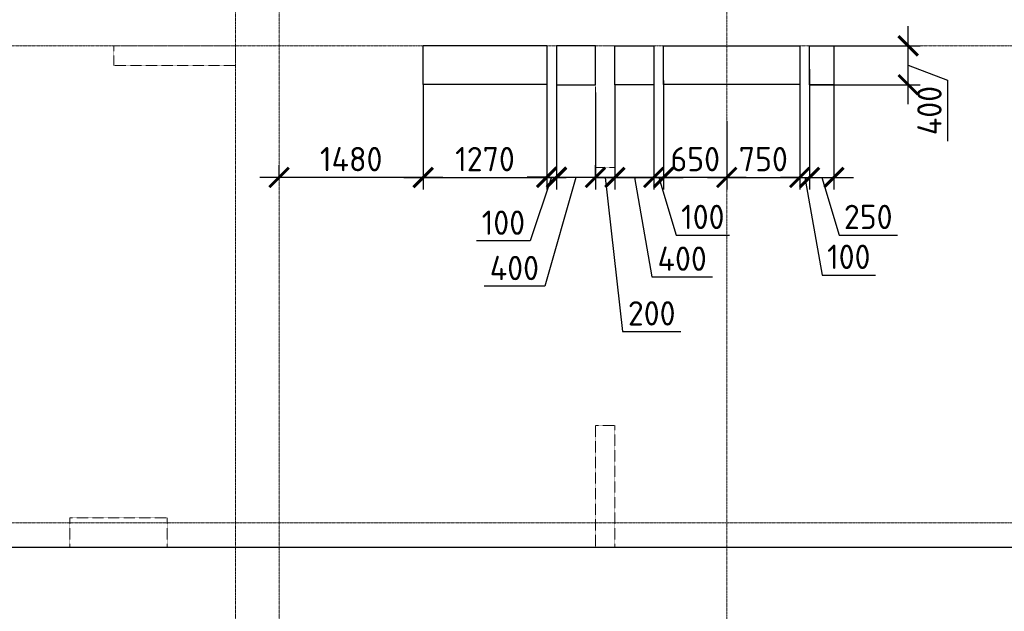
# Model space of a CAD drawing. Header units: millimetres. Extents: x -42044588 to 856694, y -806701 to 941911.
# Tile 17 of 256: x -189834 to -179717, y -432181 to -426101. Entities that reach past the tile are written whole.
import ezdxf

# ---------------------------------------------------------------- set-up
doc = ezdxf.new("R2010")
doc.units = ezdxf.units.MM
for name, pattern in [('______5', [1100, 800, -100, 100, -100]), ('DASHED', [7, 5, -2, 0]), ('осевая', [50.8, 31.75, -6.35, 6.35, -6.35])]:
    doc.linetypes.add(name, pattern=pattern)
doc.layers.add('Колонна_ бетон', color=7, linetype='Continuous', lineweight=50, true_color=0xb4b496)
for name, color, linetype, lineweight in [('Оси', 40, '______5', 18), ('Перекрытие ж_бетон', 1, 'Continuous', 30), ('РАЗМЕРЫ', 1, 'Continuous', 9)]:
    doc.layers.add(name, color=color, linetype=linetype, lineweight=lineweight)
doc.styles.add('GOST-2.304_Type-B', font='GOST_Common.ttf')
doc.dimstyles.new('СПДС', dxfattribs={"dimscale": 100, "dimtxt": 2.5, "dimasz": 2, "dimexe": 1.25, "dimexo": 0, "dimtad": 1, "dimdec": 0, "dimrnd": 5, "dimtxsty": 'GOST-2.304_Type-B', "dimblk": 'ARCHTICK', "dimcen": 2.5, "dimdle": 2, "dimclrd": 1, "dimclre": 1, "dimclrt": 1, "dimadec": 0, "dimazin": 2, "dimtfac": 0.75, "dimtdec": 0, "dimtmove": 1, "dimatfit": 3, "dimfxl": 0, "dimtolj": 1, "dimarcsym": 0})

# ---------------------------------------------------------------- blocks, each defined once
blk = doc.blocks.new('подложка стн 1-го этажа')
at = {"layer": 'Колонна_ бетон', "color": 252, "linetype": 'DASHED', "lineweight": 0, "ltscale": 0.5, "true_color": 0x939598, "transparency": 33554687}
for p, q in [((15094, 14612, -200), (15094, 14612, -200)), ((15094, 14612, -200), (15094, 14412, -200)), ((16344, 14612, -200), (15094, 14612, -200)), ((16344, 14612, -200), (16344, 14612, -200)), ((16344, 14412, -200), (16344, 14612, -200)), ((20044, 14612, -200), (20044, 14612, -200)), ((20044, 14612, -200), (20044, 13362, -200)), ((20244, 14612, -200), (20044, 14612, -200)), ((20244, 14612, -200), (20244, 14612, -200)), ((20244, 14612, -200), (20244, 13362, -200)), ((15094, 14412, -200), (15094, 14412, -200)), ((15094, 14412, -200), (16344, 14412, -200)), ((16344, 14412, -200), (16344, 14412, -200)), ((20044, 13362, -200), (20044, 13362, -200)), ((20044, 13362, -200), (20244, 13362, -200)), ((20244, 13362, -200), (20244, 13362, -200)), ((20044, 10712, -200), (20044, 9462, -200)), ((20244, 10712, -200), (20044, 10712, -200)), ((20244, 9462, -200), (20244, 10712, -200)), ((14644, 9762, -200), (14644, 9462, -200)), ((14644, 9762, -200), (15644, 9762, -200)), ((15644, 9762, -200), (15644, 9462, -200)), ((15644, 9462, -200), (14644, 9462, -200)), ((20244, 9462, -200), (20044, 9462, -200))]:
    blk.add_line(p, q, dxfattribs=at)
blk = doc.blocks.new('_ArchTick')
at = {"color": 0, "linetype": 'ByBlock', "const_width": 0.15}
blk.add_lwpolyline([(-0.5, -0.5), (0.5, 0.5)], dxfattribs=at)
blk = doc.blocks.new('*D4005')
at = {"layer": 'DEFPOINTS', "color": 0, "transparency": 16777216}
for p in [(-184318, -426851), (-183918, -426851), (-184318, -427722)]:
    blk.add_point(p, dxfattribs=at)
at = {"layer": 'РАЗМЕРЫ', "color": 1, "lineweight": -2, "transparency": 16777216}
for p, q in [((-184318, -426851), (-184318, -427847)), ((-183918, -426851), (-183918, -427847)), ((-183718, -427722), (-184518, -427722)), ((-184118, -427722), (-184438, -428840)), ((-184438, -428840), (-185063, -428840))]:
    blk.add_line(p, q, dxfattribs=at)
at = {"layer": 'РАЗМЕРЫ', "color": 1, "lineweight": -2, "transparency": 16777216, "xscale": 200, "yscale": 200, "zscale": 200, "rotation": 180}
blk.add_blockref('_ArchTick', (-184318, -427722), dxfattribs=at)
at = {"layer": 'РАЗМЕРЫ', "color": 1, "lineweight": -2, "transparency": 16777216, "xscale": 200, "yscale": 200, "zscale": 200}
blk.add_blockref('_ArchTick', (-183918, -427722), dxfattribs=at)
at = {"layer": 'РАЗМЕРЫ', "color": 1, "lineweight": 0, "transparency": 16777216, "insert": (-184751, -428653), "char_height": 250, "attachment_point": 5, "style": 'GOST-2.304_Type-B'}
blk.add_mtext('\\A1;400', dxfattribs=at)
blk = doc.blocks.new('*D4006')
at = {"layer": 'DEFPOINTS', "color": 0, "transparency": 16777216}
for p in [(-183718, -426771), (-183318, -426771), (-183318, -427722)]:
    blk.add_point(p, dxfattribs=at)
at = {"layer": 'РАЗМЕРЫ', "color": 1, "lineweight": -2, "transparency": 16777216}
for p, q in [((-183718, -426771), (-183718, -427847)), ((-183318, -426771), (-183318, -427847)), ((-183918, -427722), (-183118, -427722)), ((-183518, -427722), (-183340, -428744)), ((-183340, -428744), (-182715, -428744))]:
    blk.add_line(p, q, dxfattribs=at)
at = {"layer": 'РАЗМЕРЫ', "color": 1, "lineweight": -2, "transparency": 16777216, "xscale": 200, "yscale": 200, "zscale": 200, "rotation": 180}
blk.add_blockref('_ArchTick', (-183718, -427722), dxfattribs=at)
at = {"layer": 'РАЗМЕРЫ', "color": 1, "lineweight": -2, "transparency": 16777216, "xscale": 200, "yscale": 200, "zscale": 200}
blk.add_blockref('_ArchTick', (-183318, -427722), dxfattribs=at)
at = {"layer": 'РАЗМЕРЫ', "color": 1, "lineweight": 0, "transparency": 16777216, "insert": (-183027, -428557), "char_height": 250, "attachment_point": 5, "style": 'GOST-2.304_Type-B'}
blk.add_mtext('\\A1;400', dxfattribs=at)
blk = doc.blocks.new('*D4007')
at = {"layer": 'DEFPOINTS', "color": 0, "transparency": 16777216}
for p in [(-181715, -426369), (-180705, -426369), (-181715, -426769)]:
    blk.add_point(p, dxfattribs=at)
at = {"layer": 'РАЗМЕРЫ', "color": 1, "lineweight": -2, "transparency": 16777216}
for p, q in [((-180705, -426969), (-180705, -426169)), ((-181715, -426369), (-180580, -426369)), ((-180705, -426569), (-180299, -426723)), ((-180299, -426723), (-180299, -427348)), ((-181715, -426769), (-180580, -426769))]:
    blk.add_line(p, q, dxfattribs=at)
at = {"layer": 'РАЗМЕРЫ', "color": 1, "lineweight": -2, "transparency": 16777216, "xscale": 200, "yscale": 200, "zscale": 200}
for p, rotation in [((-180705, -426369), 90), ((-180705, -426769), 270)]:
    blk.add_blockref('_ArchTick', p, dxfattribs=dict(at, rotation=rotation))
at = {"layer": 'РАЗМЕРЫ', "color": 1, "lineweight": 0, "transparency": 16777216, "insert": (-180486, -427035), "char_height": 250, "attachment_point": 5, "rotation": 90, "style": 'GOST-2.304_Type-B'}
blk.add_mtext('\\A1;400', dxfattribs=at)
blk = doc.blocks.new('*D4008')
at = {"layer": 'DEFPOINTS', "color": 0, "transparency": 16777216}
for p in [(-181468, -426536), (-181718, -426609), (-181468, -427722)]:
    blk.add_point(p, dxfattribs=at)
at = {"layer": 'РАЗМЕРЫ', "color": 1, "lineweight": -2, "transparency": 16777216}
for p, q in [((-181468, -426536), (-181468, -427847)), ((-181718, -426609), (-181718, -427847)), ((-181918, -427722), (-181268, -427722)), ((-181593, -427722), (-181415, -428315)), ((-181415, -428315), (-180815, -428315))]:
    blk.add_line(p, q, dxfattribs=at)
at = {"layer": 'РАЗМЕРЫ', "color": 1, "lineweight": -2, "transparency": 16777216, "xscale": 200, "yscale": 200, "zscale": 200, "rotation": 180}
blk.add_blockref('_ArchTick', (-181718, -427722), dxfattribs=at)
at = {"layer": 'РАЗМЕРЫ', "color": 1, "lineweight": -2, "transparency": 16777216, "xscale": 200, "yscale": 200, "zscale": 200}
blk.add_blockref('_ArchTick', (-181468, -427722), dxfattribs=at)
at = {"layer": 'РАЗМЕРЫ', "color": 1, "lineweight": 0, "transparency": 16777216, "insert": (-181115, -428128), "char_height": 250, "attachment_point": 5, "style": 'GOST-2.304_Type-B'}
blk.add_mtext('\\A1;250', dxfattribs=at)
blk = doc.blocks.new('*D4044')
at = {"layer": 'DEFPOINTS', "color": 0, "transparency": 16777216}
for p in [(-183218, -427114), (-182568, -427144), (-183218, -427722)]:
    blk.add_point(p, dxfattribs=at)
at = {"layer": 'РАЗМЕРЫ', "color": 1, "lineweight": -2, "transparency": 16777216}
for p, q in [((-183218, -427114), (-183218, -427847)), ((-182568, -427144), (-182568, -427847)), ((-182368, -427722), (-183418, -427722))]:
    blk.add_line(p, q, dxfattribs=at)
at = {"layer": 'РАЗМЕРЫ', "color": 1, "lineweight": -2, "transparency": 16777216, "xscale": 200, "yscale": 200, "zscale": 200, "rotation": 180}
blk.add_blockref('_ArchTick', (-183218, -427722), dxfattribs=at)
at = {"layer": 'РАЗМЕРЫ', "color": 1, "lineweight": -2, "transparency": 16777216, "xscale": 200, "yscale": 200, "zscale": 200}
blk.add_blockref('_ArchTick', (-182568, -427722), dxfattribs=at)
at = {"layer": 'РАЗМЕРЫ', "color": 1, "lineweight": 0, "transparency": 16777216, "insert": (-182893, -427534), "char_height": 250, "attachment_point": 5, "style": 'GOST-2.304_Type-B'}
blk.add_mtext('\\A1;650', dxfattribs=at)
blk = doc.blocks.new('*D4166')
at = {"layer": 'DEFPOINTS', "color": 0, "transparency": 16777216}
for p in [(-185688, -426765), (-187168, -427722), (-187168, -427731)]:
    blk.add_point(p, dxfattribs=at)
at = {"layer": 'РАЗМЕРЫ', "color": 1, "lineweight": -2, "transparency": 16777216}
for p, q in [((-185688, -426765), (-185688, -427847)), ((-187168, -427731), (-187168, -427597)), ((-185488, -427722), (-187368, -427722))]:
    blk.add_line(p, q, dxfattribs=at)
at = {"layer": 'РАЗМЕРЫ', "color": 1, "lineweight": -2, "transparency": 16777216, "xscale": 200, "yscale": 200, "zscale": 200, "rotation": 180}
blk.add_blockref('_ArchTick', (-187168, -427722), dxfattribs=at)
at = {"layer": 'РАЗМЕРЫ', "color": 1, "lineweight": -2, "transparency": 16777216, "xscale": 200, "yscale": 200, "zscale": 200}
blk.add_blockref('_ArchTick', (-185688, -427722), dxfattribs=at)
at = {"layer": 'РАЗМЕРЫ', "color": 1, "lineweight": 0, "transparency": 16777216, "insert": (-186428, -427534), "char_height": 250, "attachment_point": 5, "style": 'GOST-2.304_Type-B'}
blk.add_mtext('\\A1;1480', dxfattribs=at)
blk = doc.blocks.new('*D4045')
at = {"layer": 'DEFPOINTS', "color": 0, "transparency": 16777216}
for p in [(-183218, -426727), (-183318, -426771), (-183218, -427722)]:
    blk.add_point(p, dxfattribs=at)
at = {"layer": 'РАЗМЕРЫ', "color": 1, "lineweight": -2, "transparency": 16777216}
for p, q in [((-183218, -426727), (-183218, -427847)), ((-183318, -426771), (-183318, -427847)), ((-183318, -427722), (-183518, -427722)), ((-183318, -427722), (-183218, -427722)), ((-183318, -427722), (-183218, -427722)), ((-183268, -427722), (-183090, -428315)), ((-183218, -427722), (-183018, -427722)), ((-183090, -428315), (-182540, -428315))]:
    blk.add_line(p, q, dxfattribs=at)
at = {"layer": 'РАЗМЕРЫ', "color": 1, "lineweight": -2, "transparency": 16777216, "xscale": 200, "yscale": 200, "zscale": 200}
blk.add_blockref('_ArchTick', (-183318, -427722), dxfattribs=at)
at = {"layer": 'РАЗМЕРЫ', "color": 1, "lineweight": -2, "transparency": 16777216, "xscale": 200, "yscale": 200, "zscale": 200, "rotation": 180}
blk.add_blockref('_ArchTick', (-183218, -427722), dxfattribs=at)
at = {"layer": 'РАЗМЕРЫ', "color": 1, "lineweight": 0, "transparency": 16777216, "insert": (-182815, -428128), "char_height": 250, "attachment_point": 5, "style": 'GOST-2.304_Type-B'}
blk.add_mtext('\\A1;100', dxfattribs=at)
blk = doc.blocks.new('*D4061')
at = {"layer": 'DEFPOINTS', "color": 0, "transparency": 16777216}
for p in [(-181818, -426571), (-181718, -426771), (-181718, -427722)]:
    blk.add_point(p, dxfattribs=at)
at = {"layer": 'РАЗМЕРЫ', "color": 1, "lineweight": -2, "transparency": 16777216}
for p, q in [((-181818, -426571), (-181818, -427847)), ((-181718, -426771), (-181718, -427847)), ((-181818, -427722), (-182018, -427722)), ((-181818, -427722), (-181718, -427722)), ((-181818, -427722), (-181718, -427722)), ((-181768, -427722), (-181590, -428726)), ((-181718, -427722), (-181518, -427722)), ((-181590, -428726), (-181040, -428726))]:
    blk.add_line(p, q, dxfattribs=at)
at = {"layer": 'РАЗМЕРЫ', "color": 1, "lineweight": -2, "transparency": 16777216, "xscale": 200, "yscale": 200, "zscale": 200}
blk.add_blockref('_ArchTick', (-181818, -427722), dxfattribs=at)
at = {"layer": 'РАЗМЕРЫ', "color": 1, "lineweight": -2, "transparency": 16777216, "xscale": 200, "yscale": 200, "zscale": 200, "rotation": 180}
blk.add_blockref('_ArchTick', (-181718, -427722), dxfattribs=at)
at = {"layer": 'РАЗМЕРЫ', "color": 1, "lineweight": 0, "transparency": 16777216, "insert": (-181315, -428538), "char_height": 250, "attachment_point": 5, "style": 'GOST-2.304_Type-B'}
blk.add_mtext('\\A1;100', dxfattribs=at)
blk = doc.blocks.new('*D4062')
at = {"layer": 'DEFPOINTS', "color": 0, "transparency": 16777216}
for p in [(-184418, -426737), (-185688, -426765), (-184418, -427722)]:
    blk.add_point(p, dxfattribs=at)
at = {"layer": 'РАЗМЕРЫ', "color": 1, "lineweight": -2, "transparency": 16777216}
for p, q in [((-184418, -426737), (-184418, -427847)), ((-185688, -426765), (-185688, -427847)), ((-185888, -427722), (-184218, -427722))]:
    blk.add_line(p, q, dxfattribs=at)
at = {"layer": 'РАЗМЕРЫ', "color": 1, "lineweight": -2, "transparency": 16777216, "xscale": 200, "yscale": 200, "zscale": 200, "rotation": 180}
blk.add_blockref('_ArchTick', (-185688, -427722), dxfattribs=at)
at = {"layer": 'РАЗМЕРЫ', "color": 1, "lineweight": -2, "transparency": 16777216, "xscale": 200, "yscale": 200, "zscale": 200}
blk.add_blockref('_ArchTick', (-184418, -427722), dxfattribs=at)
at = {"layer": 'РАЗМЕРЫ', "color": 1, "lineweight": 0, "transparency": 16777216, "insert": (-185053, -427534), "char_height": 250, "attachment_point": 5, "style": 'GOST-2.304_Type-B'}
blk.add_mtext('\\A1;1270', dxfattribs=at)
blk = doc.blocks.new('*D4063')
at = {"layer": 'DEFPOINTS', "color": 0, "transparency": 16777216}
for p in [(-184418, -426737), (-184318, -426735, 360), (-184318, -427718)]:
    blk.add_point(p, dxfattribs=at)
at = {"layer": 'РАЗМЕРЫ', "color": 1, "lineweight": -2, "transparency": 16777216}
for p, q in [((-184418, -426737), (-184418, -427843)), ((-184318, -426735), (-184318, -427843)), ((-184418, -427718), (-184618, -427718)), ((-184368, -427718), (-184589, -428374)), ((-184418, -427718), (-184318, -427718)), ((-184418, -427718), (-184318, -427718)), ((-184318, -427718), (-184118, -427718)), ((-184589, -428374), (-185139, -428374))]:
    blk.add_line(p, q, dxfattribs=at)
at = {"layer": 'РАЗМЕРЫ', "color": 1, "lineweight": -2, "transparency": 16777216, "xscale": 200, "yscale": 200, "zscale": 200}
blk.add_blockref('_ArchTick', (-184418, -427718), dxfattribs=at)
at = {"layer": 'РАЗМЕРЫ', "color": 1, "lineweight": -2, "transparency": 16777216, "xscale": 200, "yscale": 200, "zscale": 200, "rotation": 180}
blk.add_blockref('_ArchTick', (-184318, -427718), dxfattribs=at)
at = {"layer": 'РАЗМЕРЫ', "color": 1, "lineweight": 0, "transparency": 16777216, "insert": (-184864, -428187), "char_height": 250, "attachment_point": 5, "style": 'GOST-2.304_Type-B'}
blk.add_mtext('\\A1;100', dxfattribs=at)
blk = doc.blocks.new('*D4064')
at = {"layer": 'DEFPOINTS', "color": 0, "transparency": 16777216}
for p in [(-183718, -426771), (-183918, -427722), (-183918, -427722)]:
    blk.add_point(p, dxfattribs=at)
at = {"layer": 'РАЗМЕРЫ', "color": 1, "lineweight": -2, "transparency": 16777216}
for p, q in [((-183718, -426771), (-183718, -427847)), ((-183918, -427722), (-183918, -427597)), ((-183518, -427722), (-184118, -427722)), ((-183818, -427722), (-183640, -429306)), ((-183640, -429306), (-183040, -429306))]:
    blk.add_line(p, q, dxfattribs=at)
at = {"layer": 'РАЗМЕРЫ', "color": 1, "lineweight": -2, "transparency": 16777216, "xscale": 200, "yscale": 200, "zscale": 200, "rotation": 180}
blk.add_blockref('_ArchTick', (-183918, -427722), dxfattribs=at)
at = {"layer": 'РАЗМЕРЫ', "color": 1, "lineweight": -2, "transparency": 16777216, "xscale": 200, "yscale": 200, "zscale": 200}
blk.add_blockref('_ArchTick', (-183718, -427722), dxfattribs=at)
at = {"layer": 'РАЗМЕРЫ', "color": 1, "lineweight": 0, "transparency": 16777216, "insert": (-183340, -429119), "char_height": 250, "attachment_point": 5, "style": 'GOST-2.304_Type-B'}
blk.add_mtext('\\A1;200', dxfattribs=at)
blk = doc.blocks.new('*D4065')
at = {"layer": 'DEFPOINTS', "color": 0, "transparency": 16777216}
for p in [(-182568, -427144), (-181818, -427078), (-181818, -427722)]:
    blk.add_point(p, dxfattribs=at)
at = {"layer": 'РАЗМЕРЫ', "color": 1, "lineweight": -2, "transparency": 16777216}
for p, q in [((-182568, -427144), (-182568, -427847)), ((-181818, -427078), (-181818, -427847)), ((-182768, -427722), (-181618, -427722))]:
    blk.add_line(p, q, dxfattribs=at)
at = {"layer": 'РАЗМЕРЫ', "color": 1, "lineweight": -2, "transparency": 16777216, "xscale": 200, "yscale": 200, "zscale": 200, "rotation": 180}
blk.add_blockref('_ArchTick', (-182568, -427722), dxfattribs=at)
at = {"layer": 'РАЗМЕРЫ', "color": 1, "lineweight": -2, "transparency": 16777216, "xscale": 200, "yscale": 200, "zscale": 200}
blk.add_blockref('_ArchTick', (-181818, -427722), dxfattribs=at)
at = {"layer": 'РАЗМЕРЫ', "color": 1, "lineweight": 0, "transparency": 16777216, "insert": (-182193, -427534), "char_height": 250, "attachment_point": 5, "style": 'GOST-2.304_Type-B'}
blk.add_mtext('\\A1;750', dxfattribs=at)
blk = doc.blocks.new('оси блок 2')
at = {"layer": 'Оси', "color": 16, "linetype": 'осевая', "lineweight": 0, "ltscale": 0.25, "transparency": 33554687}
for p, q in [((-72354.7, -322543), (-72354.7, -347914.1)), ((-77404.7, -323084.4), (-77404.7, -347462.5)), ((-76954.7, -323084.4), (-76954.7, -347468.4)), ((-89822.3, -337801.3), (-37238.5, -337801.3)), ((-89822.3, -342701.3), (-37238.5, -342701.3))]:
    blk.add_line(p, q, dxfattribs=at)
blk = doc.blocks.new('блочина')
at = {"layer": 'Перекрытие ж_бетон', "color": 4}
for points in [[(113843, 55383), (113843, 55783), (115113, 55783), (115113, 55383)], [(116213, 55780), (116213, 55380), (115813, 55380), (115813, 55780)], [(116313, 55382), (116313, 55782), (117713, 55782), (117713, 55382)], [(118063, 55380), (117813, 55380), (117813, 55780), (118063, 55780)]]:
    blk.add_lwpolyline(points, close=True, dxfattribs=at)
at = {"layer": 'Перекрытие ж_бетон', "color": 4, "elevation": 360}
blk.add_lwpolyline([(115213, 55780), (115213, 55380), (115613, 55380), (115613, 55780)], close=True, dxfattribs=at)

msp = doc.modelspace()

# ---------------------------------------------------------------- linework, layer by layer
at = {"layer": 'Перекрытие ж_бетон'}
msp.add_lwpolyline([(-196168.038, -431520.686), (-177617.874, -431520.686)], dxfattribs=at)

# ---------------------------------------------------------------- block references
for name, p in [('подложка стн 1-го этажа', (-203961.961, -440982.48, 560)), ('блочина', (-299531.072, -482150.833))]:
    msp.add_blockref(name, p)
at = {"layer": 'РАЗМЕРЫ'}
msp.add_blockref('оси блок 2', (-110213.32, -88569.364), dxfattribs=at)

# ---------------------------------------------------------------- dimensions: what is measured, and where the dimension line sits
at = {"layer": 'РАЗМЕРЫ', "lineweight": 0}
dim = msp.add_linear_dim(base=(-180705.075, -426368.686, 200), p1=(-181714.692, -426768.686, 200), p2=(-181714.697, -426368.686, 200), angle=90, dimstyle='СПДС', override={"dimrnd": 5}, dxfattribs=at)
dim.commit()
dim.dimension.update_dxf_attribs({"geometry": '*D4007', "text_midpoint": (-180298.825, -426785.432, 200), "dimtype": 160})
for base, p1, p2, picture, middle in [((-181468.036, -427721.706, 200), (-181718.036, -426608.673, 200), (-181468.036, -426536.446, 200), '*D4008', (-181352.411, -428127.956, 200)), ((-184417.983, -427721.706, 200), (-185687.983, -426764.625, 200), (-184417.983, -426736.523, 200), '*D4062', (-185052.983, -427534.206, 200)), ((-183217.833, -427721.706, 200), (-183318.036, -426770.686, 200), (-183217.833, -426727.04, 200), '*D4045', (-183027.31, -428127.956, 200)), ((-187168.038, -427721.706, 200), (-185687.983, -426764.625, 200), (-187168.038, -427731.311, 200), '*D4166', (-186428.01, -427534.206, 200)), ((-183217.833, -427721.706, 200), (-182568.038, -427143.54, 200), (-183217.833, -427113.827, 200), '*D4044', (-182892.936, -427534.206, 200)), ((-181817.833, -427721.706, 200), (-182568.038, -427143.54, 200), (-181817.833, -427078.493, 200), '*D4065', (-182192.936, -427534.206, 200))]:
    dim = msp.add_linear_dim(base=base, p1=p1, p2=p2, dimstyle='СПДС', override={"dimrnd": 5}, dxfattribs=at)
    dim.commit()
    dim.dimension.update_dxf_attribs({"geometry": picture, "text_midpoint": middle})
for base, p1, p2, picture, middle in [((-181718.036, -427721.706, 200), (-181817.833, -426570.686, 200), (-181718.036, -426770.689, 200), '*D4061', (-181527.31, -428725.943, 200)), ((-184318.178, -427718.494, 200), (-184417.983, -426736.523, 200), (-184318.178, -426734.538, 560), '*D4063', (-184651.26, -428374.469, 200)), ((-184318.036, -427721.706, 200), (-183918.036, -426850.68, 200), (-184318.036, -426850.68, 200), '*D4005', (-184500.704, -428840.027, 200)), ((-183918.097, -427721.706, 200), (-183718.097, -426770.686, 200), (-183918.097, -427721.706, 200), '*D4064', (-183577.472, -429306.382, 200)), ((-183318.036, -427721.706, 200), (-183718.097, -426770.686, 200), (-183318.036, -426770.686, 200), '*D4006', (-183277.442, -428744.109, 200))]:
    dim = msp.add_linear_dim(base=base, p1=p1, p2=p2, dimstyle='СПДС', override={"dimrnd": 5}, dxfattribs=at)
    dim.commit()
    dim.dimension.update_dxf_attribs({"geometry": picture, "text_midpoint": middle, "dimtype": 160})

doc.saveas('drawing.dxf')
